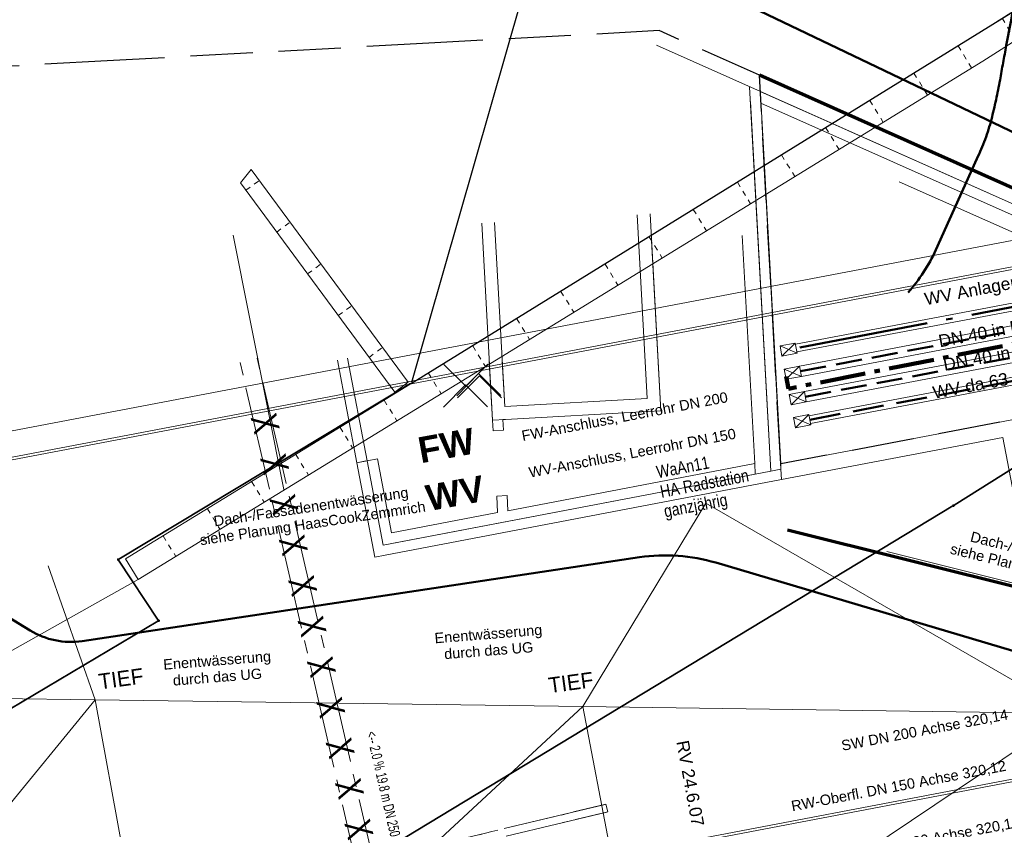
# Model space of a CAD drawing. Extents: x 3503739 to 3504470, y 5375172 to 5375561.
# Tile 100 of 142: x 3504161 to 3504180, y 5375432 to 5375447. Entities that reach past the tile are written whole.
import ezdxf

# ---------------------------------------------------------------- set-up
doc = ezdxf.new("R2010")
doc.units = 0
doc.header["$MEASUREMENT"] = 0
for name, pattern in [('1', [1.4, 0.5, -0.2, 0.5, -0.2]), ('103', [3.37501, 2.50001, -0.375, 0.125, -0.375]), ('125', [1.37501, 1.00001, -0.125, 0.125, -0.125]), ('2', [3.4, 1.2, -0.5, 1.2, -0.5]), ('212', [0.02, 0.01, -0.01]), ('33', [12, 4, -8]), ('49', [1.7001, 0.6001, -0.25, 0.6, -0.25]), ('85', [2.7501, 2.0001, -0.25, 0.25, -0.25]), ('97', [1.31251, 0.87501, -0.1875, 0.0625, -0.1875])]:
    doc.linetypes.add(name, pattern=pattern)
for name, color, linetype in [('3WP_KANALISATION', 7, 'Continuous'), ('68_BT_GEBPKT', 7, 'Continuous'), ('68_BT_MAUER', 7, 'Continuous'), ('68_BT_ZAUN', 7, 'Continuous'), ('_4WP_ALLGEMEIN', 7, 'Continuous'), ('_4WP_FW_PLANUN', 7, 'Continuous'), ('_4WP_KANCAD_', 7, 'Continuous'), ('_4WP_KANCADT_', 7, 'Continuous'), ('_4WP_SCHNITTF_HR', 7, 'Continuous'), ('_4WP_STADT_FTT1', 7, 'Continuous'), ('_4WP_STADT_WASSE', 7, 'Continuous'), ('_4WP_SWT-WASSER', 7, 'Continuous'), ('_HCZ211021', 7, 'Continuous'), ('_KLETT211213', 7, 'Continuous'), ('_OST_2__CLIPPING', 7, 'Continuous'), ('AUSSCHNITT_OST_2', 7, 'Continuous'), ('HCZ_20-10-19EG', 7, 'Continuous'), ('HCZ_20-10-19FUND', 7, 'Continuous'), ('HCZ_20-10-19UG', 7, 'Continuous'), ('K_FLURSTUECKE', 7, 'Continuous'), ('K_GRENZEN-UNABGE', 7, 'Continuous'), ('KMB_AUFBETON', 7, 'Continuous'), ('PUNKTHOEHENATTDEF', 7, 'Continuous'), ('PUNKTNUMMERNATTDEF', 7, 'Continuous'), ('PUNKTSPEZIFIKATION', 7, 'Continuous'), ('RADSTATION', 7, 'Continuous')]:
    doc.layers.add(name, color=color, linetype=linetype)
doc.styles.add('113', font='TXT', dxfattribs={"width": 0.7, "height": 0.2})
doc.styles.add('178', font='ARIAL.TTF', dxfattribs={"height": 0.24})
doc.styles.add('218', font='TXT', dxfattribs={"height": 0.3})
doc.styles.add('376', font='ARIALBD.TTF', dxfattribs={"height": 0.5})
doc.styles.add('400', font='ARIAL.TTF', dxfattribs={"height": 0.2})
doc.styles.add('499', font='TXT', dxfattribs={"width": 0.8, "height": 0.5})
doc.styles.add('513', font='ARIAL.TTF', dxfattribs={"height": 0.24})
doc.styles.add('514', font='ARIAL.TTF', dxfattribs={"height": 0.24})
doc.styles.add('516', font='ARIAL.TTF', dxfattribs={"height": 0.2})
doc.styles.add('564', font='ARIAL.TTF', dxfattribs={"width": 0.8, "height": 0.24})

# ---------------------------------------------------------------- blocks, each defined once
blk = doc.blocks.new('_X14')
at = {"color": 7, "linetype": '212', "lineweight": 9}
for p, q in [((0.104, -0.141), (0.363, 0.05)), ((0.697, -0.946), (0.956, -0.755)), ((1.291, -1.751), (1.55, -1.56)), ((1.884, -2.556), (2.143, -2.365)), ((2.477, -3.36), (2.736, -3.169)), ((3.231, -3.84), (3.231, -3.84))]:
    blk.add_line(p, q, dxfattribs=at)
blk = doc.blocks.new('_X15')
at = {"color": 7, "linetype": '212', "lineweight": 9}
for p, q in [((-15.388, -9.879), (-15.126, -10.305)), ((-16.235, -10.41), (-15.972, -10.839)), ((-17.086, -10.936), (-16.824, -11.362)), ((-17.936, -11.462), (-17.676, -11.885)), ((-18.786, -11.988), (-18.529, -12.408)), ((-19.637, -12.514), (-19.381, -12.931)), ((-20.487, -13.04), (-20.233, -13.454)), ((-21.338, -13.565), (-21.085, -13.977)), ((-22.188, -14.091), (-21.937, -14.5)), ((-23.039, -14.617), (-22.79, -15.023)), ((-23.889, -15.143), (-23.642, -15.546)), ((-24.739, -15.669), (-24.494, -16.069)), ((-25.59, -16.195), (-25.346, -16.592)), ((-26.442, -16.718), (-26.198, -17.115)), ((-27.294, -17.241), (-27.051, -17.638)), ((-28.146, -17.764), (-27.903, -18.161)), ((-28.998, -18.287), (-28.755, -18.684)), ((-29.85, -18.81), (-29.607, -19.207)), ((-30.703, -19.333), (-30.459, -19.73)), ((-31.555, -19.856), (-31.311, -20.253)), ((-32.035, -20.697), (-32.035, -20.697))]:
    blk.add_line(p, q, dxfattribs=at)
blk = doc.blocks.new('_X16')
at = {"color": 7, "linetype": '212', "lineweight": 9}
for p, q in [((0.104, -0.141), (0.363, 0.05)), ((0.697, -0.946), (0.956, -0.755)), ((1.291, -1.751), (1.55, -1.56)), ((1.884, -2.556), (2.143, -2.365)), ((2.477, -3.36), (2.736, -3.169)), ((3.231, -3.84), (3.231, -3.84))]:
    blk.add_line(p, q, dxfattribs=at)
blk = doc.blocks.new('_X17')
at = {"color": 7, "linetype": '212', "lineweight": 9}
for p, q in [((-15.388, -9.879), (-15.126, -10.305)), ((-16.235, -10.41), (-15.972, -10.839)), ((-17.086, -10.936), (-16.824, -11.362)), ((-17.936, -11.462), (-17.676, -11.885)), ((-18.786, -11.988), (-18.529, -12.408)), ((-19.637, -12.514), (-19.381, -12.931)), ((-20.487, -13.04), (-20.233, -13.454)), ((-21.338, -13.565), (-21.085, -13.977)), ((-22.188, -14.091), (-21.937, -14.5)), ((-23.039, -14.617), (-22.79, -15.023)), ((-23.889, -15.143), (-23.642, -15.546)), ((-24.739, -15.669), (-24.494, -16.069)), ((-25.59, -16.195), (-25.346, -16.592)), ((-26.442, -16.718), (-26.198, -17.115)), ((-27.294, -17.241), (-27.051, -17.638)), ((-28.146, -17.764), (-27.903, -18.161)), ((-28.998, -18.287), (-28.755, -18.684)), ((-29.85, -18.81), (-29.607, -19.207)), ((-30.703, -19.333), (-30.459, -19.73)), ((-31.555, -19.856), (-31.311, -20.253)), ((-32.035, -20.697), (-32.035, -20.697))]:
    blk.add_line(p, q, dxfattribs=at)
blk = doc.blocks.new('2112')
at = {"color": 7, "linetype": 'Continuous', "lineweight": 13}
blk.add_lwpolyline([(-1.057668, -1.063644), (0, 0), (1.063659, -1.057653)], dxfattribs=at)
blk = doc.blocks.new('2114')
at = {"color": 7, "linetype": 'Continuous', "lineweight": 13}
blk.add_lwpolyline([(1.057668, 1.063644), (0, 0), (-1.063659, 1.057653)], dxfattribs=at)
blk = doc.blocks.new('PUNKT')
blk.add_point((0, 0))
at = {"layer": 'PUNKTHOEHENATTDEF', "linetype": 'Continuous', "flags": 1}
blk.add_attdef('PUNKTHOEHE', (1, -0.5), '', height=0.8, dxfattribs=at)
at = {"layer": 'PUNKTNUMMERNATTDEF', "linetype": 'Continuous', "flags": 1}
blk.add_attdef('PUNKTNUMMER', (1, 0.5), '', height=0.8, dxfattribs=at)
at = {"layer": 'PUNKTSPEZIFIKATION', "linetype": 'Continuous', "flags": 1}
blk.add_attdef('PUNKTSPEZIFIKATION', (1, -1.5), '', height=0.8, dxfattribs=at)
blk = doc.blocks.new('10-UNVERMARKT')
at = {"color": 255, "linetype": '33', "lineweight": 9}
blk.add_circle((0, 0), 0.0789, dxfattribs=at)
at = {"color": 252, "linetype": 'Continuous', "lineweight": 20}
blk.add_circle((0, 0), 0.0325, dxfattribs=at)

msp = doc.modelspace()

# ---------------------------------------------------------------- linework, layer by layer
at = {"layer": '3WP_KANALISATION', "color": 7, "linetype": '85', "lineweight": 13}
for p, q in [((3504173.46, 5375403.45), (3504164.81, 5375440.8)), ((3504173.76, 5375403.55), (3504165.16, 5375440.8)), ((3504167.247, 5375431.093), (3504171.88, 5375432.204)), ((3504167.281, 5375430.947), (3504171.915, 5375432.058))]:
    msp.add_line(p, q, dxfattribs=at)
at = {"layer": '3WP_KANALISATION', "color": 7, "linetype": 'Continuous', "lineweight": 9}
msp.add_line((3504171.88, 5375432.204), (3504171.915, 5375432.058), dxfattribs=at)
at = {"layer": '68_BT_MAUER', "color": 7, "linetype": 'Continuous', "lineweight": 9}
for points in [[(3504194.902, 5375457.231, 321.634), (3504195.091, 5375456.818, 321.596), (3504190.613, 5375453.889, 321.62), (3504185.619, 5375450.648, 321.631), (3504179.141, 5375446.522, 321.683), (3504169.402, 5375440.546, 321.718), (3504162.867, 5375436.535, 321.741), (3504162.624, 5375436.931, 321.741), (3504169.157, 5375440.941, 321.765), (3504178.866, 5375446.944, 321.708), (3504185.365, 5375451.038, 321.661), (3504190.329, 5375454.233, 321.643), (3504194.902, 5375457.231, 321.634)], [(3504194.902, 5375457.231, 321.634), (3504195.091, 5375456.818, 321.596), (3504190.613, 5375453.889, 321.62), (3504185.619, 5375450.648, 321.631), (3504179.141, 5375446.522, 321.683), (3504169.402, 5375440.546, 321.718), (3504162.867, 5375436.535, 321.741), (3504162.624, 5375436.931, 321.741), (3504169.157, 5375440.941, 321.765), (3504178.866, 5375446.944, 321.708), (3504185.365, 5375451.038, 321.661), (3504190.329, 5375454.233, 321.643), (3504194.902, 5375457.231, 321.634)], [(3504164.838, 5375444.177, 318.791), (3504165.043, 5375444.44, 318.791), (3504168.069, 5375440.336, 318.747), (3504167.81, 5375440.145, 318.747), (3504164.838, 5375444.177, 318.791)], [(3504164.838, 5375444.177, 318.791), (3504165.043, 5375444.44, 318.791), (3504168.069, 5375440.336, 318.747), (3504167.81, 5375440.145, 318.747), (3504164.838, 5375444.177, 318.791)]]:
    msp.add_polyline3d(points, dxfattribs=at)
at = {"layer": '68_BT_ZAUN', "color": 7, "linetype": 'Continuous', "lineweight": 13}
msp.add_polyline3d([(3504162.867, 5375436.535, 321.741), (3504132.136, 5375419.267, 321.092), (3504128.216, 5375416.809, 321.085), (3504114.563, 5375410.337, 321.23), (3504100.661, 5375404.186, 321.202), (3504089.108, 5375399.378, 321.253), (3504084.45, 5375397.538, 321.254), (3504071.623, 5375392.614, 321.247), (3504062.947, 5375389.445, 321.347), (3504050.609, 5375385.098, 321.401), (3504036.919, 5375380.482, 321.402), (3504022.553, 5375375.753, 321.376)], dxfattribs=at)
msp.add_polyline3d([(3504162.867, 5375436.535, 321.741), (3504132.136, 5375419.267, 321.092), (3504128.216, 5375416.809, 321.085), (3504114.563, 5375410.337, 321.23), (3504100.661, 5375404.186, 321.202), (3504089.108, 5375399.378, 321.253), (3504084.45, 5375397.538, 321.254), (3504071.623, 5375392.614, 321.247), (3504062.947, 5375389.445, 321.347), (3504050.609, 5375385.098, 321.401), (3504036.919, 5375380.482, 321.402), (3504022.553, 5375375.753, 321.376)], dxfattribs=at)
at = {"layer": '_4WP_FW_PLANUN', "color": 40, "linetype": '1', "lineweight": 50}
for p, q in [((3504175.63, 5375440.549), (3504193.393, 5375443.922)), ((3504175.723, 5375440.057), (3504194.024, 5375443.533))]:
    msp.add_line(p, q, dxfattribs=at)
at = {"layer": '_4WP_FW_PLANUN', "color": 7, "linetype": 'Continuous', "lineweight": 13}
msp.add_line((3504165.675, 5375438.27), (3504164.697, 5375443.174), dxfattribs=at)
at = {"layer": '_4WP_KANCAD_', "color": 7, "linetype": '125', "lineweight": 13}
for p, q in [((3504167.247, 5375431.093), (3504171.88, 5375432.204)), ((3504167.281, 5375430.947), (3504171.915, 5375432.058))]:
    msp.add_line(p, q, dxfattribs=at)
at = {"layer": '_4WP_SCHNITTF_HR', "color": 92, "linetype": '97', "lineweight": 100}
for p, q in [((3504183.494, 5375441.827), (3504175.398, 5375440.211)), ((3504175.398, 5375440.211), (3504175.351, 5375440.447))]:
    msp.add_line(p, q, dxfattribs=at)
at = {"layer": '_4WP_STADT_WASSE', "color": 12, "linetype": 'Continuous', "lineweight": 20}
for p, q in [((3504175.531, 5375441.068), (3504187.76, 5375443.39)), ((3504175.559, 5375440.92), (3504187.788, 5375443.242)), ((3504175.235, 5375441.036), (3504175.567, 5375440.896)), ((3504175.53, 5375441.092), (3504175.273, 5375440.84))]:
    msp.add_line(p, q, dxfattribs=at)
at = {"layer": '_4WP_STADT_WASSE', "color": 4, "linetype": '103', "lineweight": 50}
msp.add_lwpolyline([(3504186.887, 5375461.921), (3504190.003, 5375446.308, -0.416949), (3504188.018, 5375443.362), (3504175.545, 5375440.994)], format="xyb", dxfattribs=at)
at = {"layer": '_4WP_STADT_WASSE', "color": 12, "linetype": 'Continuous', "lineweight": 20}
msp.add_lwpolyline([(3504175.53, 5375441.092), (3504175.567, 5375440.896), (3504175.273, 5375440.84), (3504175.235, 5375441.036), (3504175.53, 5375441.092)], dxfattribs=at)
at = {"layer": '_4WP_SWT-WASSER', "color": 4, "linetype": '49', "lineweight": 50}
msp.add_line((3504175.807, 5375439.615), (3504192.467, 5375442.779), dxfattribs=at)
at = {"layer": '_4WP_SWT-WASSER', "color": 12, "linetype": 'Continuous', "lineweight": 20}
for p, q in [((3504175.788, 5375439.714), (3504175.531, 5375439.461)), ((3504175.494, 5375439.658), (3504175.826, 5375439.517))]:
    msp.add_line(p, q, dxfattribs=at)
for points in [[(3504175.821, 5375439.542), (3504182.762, 5375440.86), (3504182.734, 5375441.007), (3504175.793, 5375439.689)], [(3504175.788, 5375439.714), (3504175.826, 5375439.517), (3504175.531, 5375439.461), (3504175.494, 5375439.658), (3504175.788, 5375439.714)]]:
    msp.add_lwpolyline(points, dxfattribs=at)
at = {"layer": '_HCZ211021', "color": 12, "linetype": 'Continuous', "lineweight": 20}
for p, q in [((3504175.316, 5375440.591), (3504175.648, 5375440.45)), ((3504175.611, 5375440.647), (3504175.354, 5375440.394)), ((3504175.41, 5375440.1), (3504175.742, 5375439.959)), ((3504175.704, 5375440.156), (3504175.447, 5375439.903))]:
    msp.add_line(p, q, dxfattribs=at)
for points in [[(3504175.648, 5375440.45), (3504182.602, 5375441.771), (3504182.564, 5375441.967), (3504175.611, 5375440.647)], [(3504175.742, 5375439.959), (3504182.689, 5375441.278), (3504182.651, 5375441.475), (3504175.704, 5375440.156)], [(3504175.611, 5375440.647), (3504175.648, 5375440.45), (3504175.354, 5375440.394), (3504175.316, 5375440.591), (3504175.611, 5375440.647)], [(3504175.704, 5375440.156), (3504175.742, 5375439.959), (3504175.447, 5375439.903), (3504175.41, 5375440.1), (3504175.704, 5375440.156)]]:
    msp.add_lwpolyline(points, dxfattribs=at)
at = {"layer": '_KLETT211213', "color": 4, "linetype": '103', "lineweight": 50}
msp.add_lwpolyline([(3504177.842, 5375457.06), (3504178.132, 5375457.027, -0.395892), (3504180.495, 5375454.229, -0.034101), (3504179.596, 5375446.824, 0.003098), (3504179.475, 5375446.162, -0.019648), (3504179.309, 5375445.403, -0.050816), (3504179.028, 5375444.644), (3504178.237, 5375442.887, -0.077471), (3504177.702, 5375442.066)], format="xyb", dxfattribs=at)
at = {"layer": '_OST_2__CLIPPING', "color": 7, "linetype": 'Continuous', "lineweight": 9}
msp.add_line((3504127.95, 5375432.668), (3504243.284, 5375454.594), dxfattribs=at)
at = {"layer": 'AUSSCHNITT_OST_2', "color": 7, "linetype": 'Continuous', "lineweight": 9}
for p, q in [((3504125.342, 5375432.732), (3504260.914, 5375458.505)), ((3504127.891, 5375432.708), (3504260.516, 5375457.921))]:
    msp.add_line(p, q, dxfattribs=at)
at = {"layer": 'HCZ_20-10-19EG', "color": 7, "linetype": 'Continuous', "lineweight": 9}
msp.add_line((3504177.293, 5375437.074), (3504179.913, 5375436.421), dxfattribs=at)
at = {"layer": 'HCZ_20-10-19EG', "color": 7, "linetype": 'Continuous', "lineweight": 50}
msp.add_lwpolyline([(3504149.382, 5375442.527), (3504160.782, 5375435.554, 0.176277), (3504161.787, 5375435.35), (3504172.528, 5375436.963, -0.109898), (3504174.001, 5375436.86), (3504185.923, 5375433.317, 0.636734), (3504186.765, 5375434.266), (3504182.863, 5375443.285, 0.180927), (3504182.207, 5375443.967), (3504174.542, 5375447.636, 0.114367), (3504173.219, 5375447.93), (3504163.671, 5375447.844)], format="xyb", dxfattribs=at)
at = {"layer": 'HCZ_20-10-19FUND', "color": 7, "linetype": 'Continuous', "lineweight": 9}
for p, q in [((3504172.852, 5375446.831), (3504181.978, 5375442.767)), ((3504174.649, 5375446.03), (3504175.056, 5375438.624)), ((3504181.757, 5375442.866), (3504174.855, 5375445.939)), ((3504174.867, 5375445.714), (3504181.799, 5375442.628)), ((3504175.254, 5375438.662), (3504174.885, 5375445.378)), ((3504177.529, 5375444.201), (3504180.982, 5375442.664)), ((3504172.481, 5375443.566), (3504172.676, 5375440.021)), ((3504172.939, 5375439.786), (3504172.731, 5375443.58)), ((3504169.486, 5375443.402), (3504169.694, 5375439.607)), ((3504169.93, 5375439.871), (3504169.735, 5375443.415)), ((3504172.676, 5375440.021), (3504169.93, 5375439.871)), ((3504169.944, 5375439.621), (3504172.69, 5375439.772)), ((3504172.69, 5375439.772), (3504172.939, 5375439.786)), ((3504169.694, 5375439.607), (3504169.944, 5375439.621)), ((3504175.056, 5375438.624), (3504175.254, 5375438.662))]:
    msp.add_line(p, q, dxfattribs=at)
at = {"layer": 'HCZ_20-10-19UG', "color": 7, "linetype": 'Continuous', "lineweight": 9}
for p, q in [((3504175.249, 5375438.762), (3504174.837, 5375446.253)), ((3504174.665, 5375445.75), (3504175.056, 5375438.624)), ((3504175.056, 5375438.624), (3504174.665, 5375445.75)), ((3504172.481, 5375443.566), (3504172.676, 5375440.021)), ((3504174.506, 5375443.162), (3504174.748, 5375438.769)), ((3504172.939, 5375439.786), (3504172.759, 5375443.066)), ((3504167.082, 5375438.787), (3504166.706, 5375440.762)), ((3504166.902, 5375440.799), (3504167.278, 5375438.825)), ((3504169.632, 5375440.731), (3504169.694, 5375439.607)), ((3504169.93, 5375439.871), (3504169.882, 5375440.744)), ((3504172.676, 5375440.021), (3504169.93, 5375439.871)), ((3504169.944, 5375439.621), (3504172.69, 5375439.772)), ((3504172.69, 5375439.772), (3504172.939, 5375439.786)), ((3504169.694, 5375439.607), (3504169.705, 5375439.401)), ((3504169.894, 5375439.618), (3504169.944, 5375439.621)), ((3504169.905, 5375439.411), (3504169.894, 5375439.618)), ((3504179.472, 5375439.568), (3504175.249, 5375438.762)), ((3504179.767, 5375439.624), (3504179.472, 5375439.568)), ((3504169.705, 5375439.401), (3504169.905, 5375439.411)), ((3504175.265, 5375438.46), (3504179.528, 5375439.273)), ((3504179.528, 5375439.273), (3504180.746, 5375432.888)), ((3504167.278, 5375438.825), (3504167.082, 5375438.787)), ((3504167.254, 5375438.82), (3504167.082, 5375438.787)), ((3504167.082, 5375438.787), (3504167.429, 5375436.966)), ((3504167.475, 5375438.862), (3504167.278, 5375438.825)), ((3504167.278, 5375438.825), (3504167.588, 5375437.2)), ((3504167.588, 5375437.2), (3504167.278, 5375438.825)), ((3504167.747, 5375437.434), (3504167.475, 5375438.862)), ((3504174.748, 5375438.769), (3504169.99, 5375437.861)), ((3504174.759, 5375438.567), (3504174.748, 5375438.769)), ((3504175.249, 5375438.762), (3504175.254, 5375438.662)), ((3504175.056, 5375438.624), (3504167.588, 5375437.2)), ((3504167.784, 5375437.237), (3504174.759, 5375438.567)), ((3504174.759, 5375438.567), (3504175.056, 5375438.624)), ((3504175.265, 5375438.46), (3504175.254, 5375438.662)), ((3504175.254, 5375438.662), (3504175.265, 5375438.46)), ((3504167.625, 5375437.003), (3504175.265, 5375438.46)), ((3504169.974, 5375438.153), (3504169.775, 5375438.142)), ((3504169.775, 5375438.142), (3504169.792, 5375437.824)), ((3504169.99, 5375437.861), (3504169.974, 5375438.153)), ((3504169.792, 5375437.824), (3504167.747, 5375437.434)), ((3504167.588, 5375437.2), (3504167.784, 5375437.237)), ((3504167.429, 5375436.966), (3504167.625, 5375437.003)), ((3504180.746, 5375432.888), (3504151.67, 5375427.344)), ((3504151.679, 5375427.294), (3504180.755, 5375432.839))]:
    msp.add_line(p, q, dxfattribs=at)
at = {"layer": 'K_FLURSTUECKE', "color": 252, "linetype": 'Continuous', "lineweight": 30}
for p, q in [((3504172.756, 5375456.495), (3504168.134, 5375440.335)), ((3504172.756, 5375456.495), (3504168.134, 5375440.335)), ((3504168.143, 5375440.328), (3504182.317, 5375449.082)), ((3504168.143, 5375440.328), (3504182.317, 5375449.082)), ((3504187.257, 5375443.442), (3504178.593, 5375437.968)), ((3504178.593, 5375437.968), (3504187.257, 5375443.442)), ((3504187.257, 5375443.442), (3504178.593, 5375437.968)), ((3504178.593, 5375437.968), (3504187.257, 5375443.442)), ((3504162.494, 5375436.928), (3504168.116, 5375440.312)), ((3504168.116, 5375440.312), (3504162.494, 5375436.928)), ((3504162.494, 5375436.928), (3504168.116, 5375440.312)), ((3504168.116, 5375440.312), (3504162.494, 5375436.928)), ((3504178.567, 5375437.952), (3504165.053, 5375429.778)), ((3504165.053, 5375429.778), (3504178.567, 5375437.952)), ((3504178.567, 5375437.952), (3504165.053, 5375429.778)), ((3504165.053, 5375429.778), (3504178.567, 5375437.952)), ((3504163.251, 5375435.753), (3504162.489, 5375436.907)), ((3504162.489, 5375436.907), (3504163.251, 5375435.753)), ((3504163.251, 5375435.753), (3504162.489, 5375436.907)), ((3504162.489, 5375436.907), (3504163.251, 5375435.753)), ((3504156.664, 5375431.828), (3504163.246, 5375435.732)), ((3504163.246, 5375435.732), (3504156.664, 5375431.828)), ((3504156.664, 5375431.828), (3504163.246, 5375435.732)), ((3504163.246, 5375435.732), (3504156.664, 5375431.828))]:
    msp.add_line(p, q, dxfattribs=at)
at = {"layer": 'KMB_AUFBETON', "color": 1, "linetype": 'Continuous', "lineweight": 9}
for p, q in [((3504171.438, 5375434.086), (3504173.808, 5375438.005)), ((3504173.808, 5375438.005), (3504180.835, 5375433.954)), ((3504162.037, 5375434.217), (3504161.13, 5375436.8)), ((3504162.037, 5375434.217), (3504143.844, 5375434.472)), ((3504162.037, 5375434.217), (3504154.433, 5375424.924)), ((3504171.438, 5375434.086), (3504162.037, 5375434.217)), ((3504162.037, 5375434.217), (3504163.411, 5375426.67)), ((3504163.411, 5375426.67), (3504171.438, 5375434.086)), ((3504180.835, 5375433.954), (3504171.438, 5375434.086)), ((3504171.438, 5375434.086), (3504172.527, 5375428.374)), ((3504172.527, 5375428.374), (3504180.835, 5375433.954))]:
    msp.add_line(p, q, dxfattribs=at)
at = {"layer": 'RADSTATION', "color": 250, "linetype": 'Continuous', "lineweight": 70}
for p, q in [((3504182.299, 5375442.931), (3504174.837, 5375446.253)), ((3504175.378, 5375437.49), (3504183.573, 5375435.446))]:
    msp.add_line(p, q, dxfattribs=at)
at = {"layer": 'RADSTATION', "color": 7, "linetype": 'Continuous', "lineweight": 50}
msp.add_lwpolyline([(3504149.382, 5375442.527), (3504160.782, 5375435.554, 0.176277), (3504161.787, 5375435.35), (3504172.528, 5375436.963, -0.109898), (3504174.001, 5375436.86), (3504185.923, 5375433.317, 0.636734), (3504186.765, 5375434.266), (3504182.863, 5375443.285, 0.180927), (3504182.207, 5375443.967), (3504174.542, 5375447.636, 0.114367), (3504173.219, 5375447.93), (3504163.671, 5375447.844)], format="xyb", dxfattribs=at)
at = {"layer": 'RADSTATION', "color": 250, "linetype": '2', "lineweight": 30}
msp.add_lwpolyline([(3504179.472, 5375439.568), (3504175.249, 5375438.762), (3504174.837, 5375446.253), (3504172.903, 5375447.114), (3504168.468, 5375446.871), (3504162.267, 5375446.531), (3504158.637, 5375446.331, 0.198132), (3504156.917, 5375445.509), (3504152.506, 5375440.616)], format="xyb", dxfattribs=at)

# ---------------------------------------------------------------- block references
at = {"layer": '68_BT_GEBPKT', "color": 7, "xscale": 0.4000000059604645, "yscale": 0.4000000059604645}
for name, p in [('2114', (3504169.182, 5375440.259)), ('2112', (3504169.427, 5375440.503)), ('2112', (3504169.173, 5375440.285)), ('2112', (3504169.443, 5375440.461))]:
    msp.add_blockref(name, p, dxfattribs=at)
at = {"layer": '68_BT_MAUER'}
for name, p in [('_X15', (3504194.902, 5375457.231)), ('_X17', (3504194.902, 5375457.231)), ('_X14', (3504164.838, 5375444.177)), ('_X16', (3504164.838, 5375444.177))]:
    msp.add_blockref(name, p, dxfattribs=at)
at = {"layer": 'K_GRENZEN-UNABGE', "color": 252, "xscale": 0.2, "yscale": 0.2}
for p in [(3504178.58, 5375437.96), (3504178.58, 5375437.96), (3504162.48, 5375436.92), (3504163.26, 5375435.74)]:
    msp.add_blockref('10-UNVERMARKT', p, dxfattribs=at)
at = {"layer": 'K_GRENZEN-UNABGE', "color": 252}
for p in [(3504178.58, 5375437.96), (3504178.58, 5375437.96), (3504162.48, 5375436.92), (3504163.26, 5375435.74)]:
    msp.add_blockref('PUNKT', p, dxfattribs=at)

# ---------------------------------------------------------------- texts
at = {"layer": '3WP_KANALISATION', "color": 2, "linetype": 'Continuous', "style": '499', "width": 0.8}
msp.add_text('X   X   X   X   X   X   X   X   X   X   X', height=0.5, rotation=283.0002, dxfattribs=at).set_placement((3504165.031, 5375439.661))
at = {"layer": '_4WP_ALLGEMEIN', "color": 1, "linetype": 'Continuous', "style": '400'}
for s, rotation, p in [('Dach-/Fassadenentwässerung', 8.537, (3504164.338, 5375437.558)), ('siehe Planung HaasCookZemmrich', 8.537, (3504164.07, 5375437.195)), ('Dach-/Fassadenentwässerung', 346, (3504178.888, 5375437.271)), ('siehe Planung HaasCookZemmrich', 346, (3504178.5, 5375437.038)), ('Enentwässerung', 4.5556, (3504168.585, 5375435.305)), ('durch das UG', 4.5556, (3504168.77, 5375434.999)), ('Enentwässerung', 4.5556, (3504163.357, 5375434.796)), ('durch das UG', 4.5556, (3504163.542, 5375434.489))]:
    msp.add_text(s, height=0.2, rotation=rotation, dxfattribs=at).set_placement(p)
at = {"layer": '_4WP_FW_PLANUN', "color": 7, "linetype": 'Continuous', "style": '376'}
msp.add_text('FW', height=0.5, rotation=10.3992, dxfattribs=at).set_placement((3504168.314, 5375438.774))
at = {"layer": '_4WP_KANCADT_', "color": 7, "linetype": 'Continuous', "style": '113', "width": 0.7}
msp.add_text('<-- 2.0 % 19.8 m DN 250 STZ', height=0.2, rotation=283.0624, dxfattribs=at).set_placement((3504167.259, 5375433.585))
at = {"layer": '_4WP_STADT_FTT1', "color": 1, "linetype": 'Continuous', "style": '178'}
msp.add_text('RV 24.6.07', height=0.24, rotation=280.4654, dxfattribs=at).set_placement((3504173.237, 5375433.41))
at = {"layer": '_4WP_STADT_WASSE', "color": 4, "linetype": 'Continuous', "style": '513'}
msp.add_text('WV Anlagenpark in SR', height=0.24, rotation=10.7529, dxfattribs=at).set_placement((3504178.044, 5375441.82))
at = {"layer": '_4WP_STADT_WASSE', "color": 140, "linetype": 'Continuous', "style": '564', "width": 0.8}
for s, p in [('WaAn11', (3504172.879, 5375438.486)), ('HA Radstation', (3504172.951, 5375438.108)), ('ganzjährig', (3504173.023, 5375437.731))]:
    msp.add_text(s, height=0.24, rotation=10.8, dxfattribs=at).set_placement(p)
at = {"layer": '_4WP_SWT-WASSER', "color": 7, "linetype": 'Continuous', "style": '376'}
msp.add_text('WV', height=0.5, rotation=10.3992, dxfattribs=at).set_placement((3504168.464, 5375437.852))
at = {"layer": '_HCZ211021', "color": 7, "linetype": 'Continuous', "style": '516'}
for s, p in [('FW-Anschluss, Leerrohr DN 200', (3504170.277, 5375439.204)), ('WV-Anschluss, Leerrohr DN 150', (3504170.417, 5375438.498)), ('SW DN 200 Achse 320,14', (3504176.439, 5375433.233)), ('RW-Oberfl. DN 150 Achse 320,12', (3504175.473, 5375432.068)), ('RW-Dach DN 200 Achse 320,14', (3504175.922, 5375431.019))]:
    msp.add_text(s, height=0.2, rotation=10.7486, dxfattribs=at).set_placement(p)
at = {"layer": '_KLETT211213', "color": 40, "linetype": 'Continuous', "style": '514'}
for p in [(3504178.315, 5375441.009), (3504178.406, 5375440.555)]:
    msp.add_text('DN 40 in DN 200', height=0.24, rotation=10.7529, dxfattribs=at).set_placement(p)
at = {"layer": '_KLETT211213', "color": 4, "linetype": 'Continuous', "style": '513'}
msp.add_text('WV da 63 in DN 150', height=0.24, rotation=10.7529, dxfattribs=at).set_placement((3504178.204, 5375440.016))
at = {"layer": 'KMB_AUFBETON', "color": 1, "linetype": 'Continuous', "style": '218'}
for p in [(3504162.124, 5375434.416), (3504170.794, 5375434.343)]:
    msp.add_text('TIEF', height=0.3, rotation=7.81, dxfattribs=at).set_placement(p)

doc.saveas('drawing.dxf')
